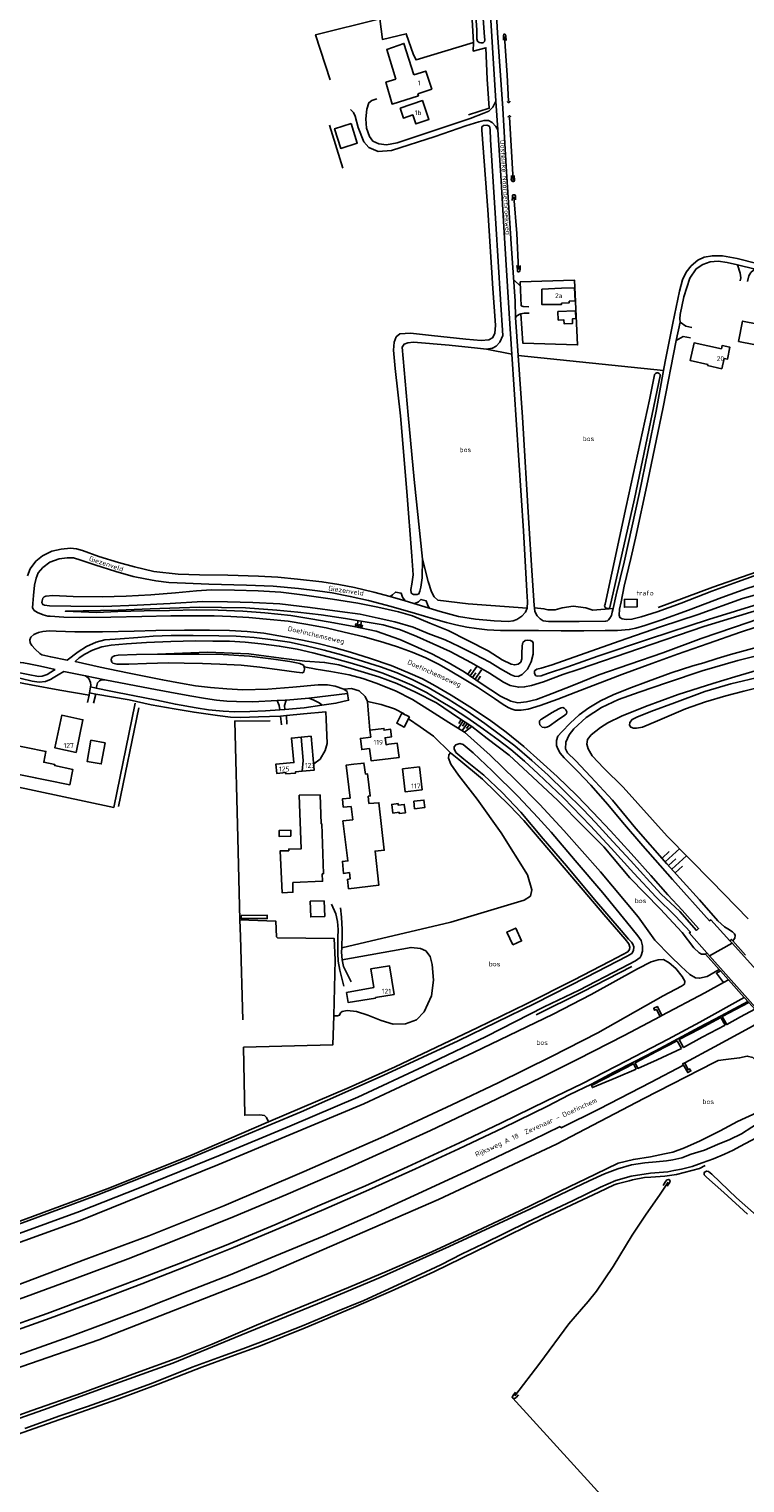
# Model space of a CAD drawing. Header units: metres. Extents: x 226218 to 240385, y 439369 to 449677.
# Tile 7 of 256: x 226912 to 227277, y 440074 to 440814. Entities that reach past the tile are written whole.
import ezdxf

# ---------------------------------------------------------------- set-up
doc = ezdxf.new("R2010")
doc.units = ezdxf.units.M
doc.header["$MEASUREMENT"] = 0
for name, color, linetype in [('CULTUURAANDUIDING', 253, 'Continuous'), ('DAKRAND', 4, 'Continuous'), ('DAKRAND-BYG', 4, 'Continuous'), ('FUNKTIEAAND', 253, 'Continuous'), ('HEG', 253, 'Continuous'), ('HEK', 253, 'Continuous'), ('HOOFDGEBOUW', 4, 'Continuous'), ('HOUTWAL', 253, 'Continuous'), ('HUISNUMMER', 253, 'Continuous'), ('INSTEEKSLOOT', 153, 'Continuous'), ('KANTVERH', 253, 'Continuous'), ('KUNSTWERK', 253, 'Continuous'), ('MIDSLTGREPPEL', 253, 'Continuous'), ('OVERIGEAFSCH', 253, 'Continuous'), ('OVLIJNOBJ', 253, 'Continuous'), ('RASTER', 253, 'Continuous'), ('STRAATNAAM', 253, 'Continuous'), ('TALUD', 253, 'Continuous'), ('TUSSENMUUR', 253, 'Continuous')]:
    doc.layers.add(name, color=color, linetype=linetype)
doc.styles.get("Standard").update_dxf_attribs({"font": 'iso.shx'})

# ---------------------------------------------------------------- blocks, each defined once
blk = doc.blocks.new('TA', base_point=(75009.5, 300012))
for p, q in [((75009.5, 300012.5), (75010, 300012.5)), ((75009.5, 300012.25), (75010.5, 300012.25)), ((75009.5, 300012), (75010, 300012)), ((75009.5, 300011.75), (75010.5, 300011.75)), ((75009.5, 300011.5), (75010, 300011.5))]:
    blk.add_line(p, q)

msp = doc.modelspace()

# ---------------------------------------------------------------- linework, layer by layer
at = {"layer": 'DAKRAND'}
for points in [[(227099.35, 440788.65), (227094.73, 440803.88), (227103.47, 440806.91), (227108.59, 440790.87)], [(227110.57, 440781.31), (227110.84, 440780.27), (227097.41, 440776.01), (227094.29, 440787.12), (227099.35, 440788.65)], [(227183.84, 440682.16), (227190.39, 440682.4), (227190.69, 440675.72), (227187.76, 440675.56), (227187.75, 440674.78), (227183.83, 440674.62)], [(227265.26, 440651.29), (227265.62, 440653.01), (227269.63, 440652.1), (227268.39, 440646.07), (227266.61, 440646.47)], [(227222.27, 440523.76), (227222.26, 440519.81), (227215.86, 440519.66), (227215.8, 440523.68), (227222.27, 440523.76)], [(227086.01, 440447.63), (227081.98, 440447.15), (227081.3, 440452.82), (227086.63, 440453.49)], [(227095.81, 440449.84), (227100.05, 440450.41), (227100.99, 440443.15), (227096.74, 440442.62)], [(227088.17, 440325.95), (227074.22, 440323.34), (227075.13, 440318.3), (227089.03, 440320.56), (227088.98, 440320.85)]]:
    msp.add_lwpolyline(points, dxfattribs=at)
at = {"layer": 'DAKRAND-BYG'}
for p, q in [((227077.88, 440439.69), (227081.54, 440440.12)), ((227085.67, 440419.62), (227085.2, 440423.42))]:
    msp.add_line(p, q, dxfattribs=at)
for points in [[(227076.56, 440766.06), (227079.68, 440756.08), (227071.27, 440753.45), (227068.15, 440763.44), (227076.56, 440766.06)], [(227181.97, 440670.32), (227190.91, 440670.62), (227191.04, 440666.73), (227189.38, 440666.68), (227189.46, 440664.25), (227185.06, 440664.1), (227184.99, 440666.07), (227182.11, 440665.97), (227181.97, 440670.32)], [(227290.43, 440651.87), (227274.05, 440655.11), (227276.09, 440665.44), (227292.47, 440662.21), (227290.43, 440651.87)], [(227106.28, 440463.8), (227103.63, 440458.61), (227099.8, 440460.56), (227102.45, 440465.75), (227106.28, 440463.8)], [(226898.03, 440436.34), (226900.86, 440450.29), (226921, 440446.22), (226919.94, 440440.74), (226925.63, 440439.51), (226925.44, 440438.97), (226934.83, 440436.96), (226933.24, 440429.22), (226898.03, 440436.34)], [(226951.17, 440450.57), (226949.21, 440439.85), (226942, 440441.17), (226943.97, 440451.89), (226951.17, 440450.57)], [(227077.88, 440439.69), (227074.07, 440439.24), (227076.07, 440422.43)], [(227083.81, 440434.71), (227083.12, 440440.31), (227081.54, 440440.12)], [(227083.81, 440434.71), (227084.9, 440434.86), (227086.31, 440423.59), (227085.2, 440423.42)], [(227046.82, 440379.5), (227046.88, 440374.48), (227041.42, 440374.21), (227040.45, 440395.58), (227044.78, 440395.65), (227044.74, 440396.43), (227051.04, 440396.59), (227050.11, 440423.89), (227060.76, 440424.09), (227061.29, 440409.4), (227061.61, 440409.4), (227062.48, 440383.91), (227061.87, 440383.89)], [(227076.58, 440418.15), (227072.56, 440417.85), (227072.13, 440422), (227076.07, 440422.43)], [(227085.67, 440419.62), (227090.75, 440420.06), (227093.45, 440395.86), (227088.8, 440395.44), (227090.73, 440378.13), (227075.3, 440376.24), (227074.69, 440381.04), (227076.06, 440381.25), (227075.73, 440384.48), (227072.63, 440384.05), (227072.15, 440390.17), (227074.89, 440390.45), (227072.37, 440410.83)], [(227076.58, 440418.15), (227077.38, 440411.43), (227072.37, 440410.83)], [(227100.97, 440415.28), (227097.84, 440414.77), (227097.3, 440419.25), (227100.51, 440419.62), (227100.61, 440418.79), (227103.63, 440419.21), (227104.22, 440415.01), (227101.07, 440414.56), (227100.97, 440415.28)], [(227108.45, 440420.84), (227113.64, 440421.42), (227114.06, 440417.6), (227108.87, 440417.02), (227108.45, 440420.84)], [(227045.89, 440403.08), (227039.95, 440402.86), (227039.83, 440405.93), (227045.78, 440406.14), (227045.89, 440403.08)], [(227061.87, 440383.89), (227062, 440380.08), (227046.82, 440379.5)], [(227062.81, 440370.14), (227063.11, 440362.16), (227056.02, 440361.9), (227055.72, 440369.87), (227062.81, 440370.14)], [(227158.9, 440347.67), (227155.93, 440354.15), (227160.42, 440356.2), (227163.39, 440349.72), (227158.9, 440347.67)]]:
    msp.add_lwpolyline(points, dxfattribs=at)
at = {"layer": 'HEG'}
for p, q in [((226928.19, 440477.35), (226943.04, 440474.85)), ((227103.68, 440465.38), (227103.57, 440465.18))]:
    msp.add_line(p, q, dxfattribs=at)
for points in [[(226966.49, 440470.86), (226955.61, 440417.71), (226902.23, 440429.09)], [(227105.74, 440462.75), (227111.83, 440458.79), (227118.61, 440454), (227127.25, 440445.55)]]:
    msp.add_lwpolyline(points, dxfattribs=at)
at = {"layer": 'HEK'}
msp.add_lwpolyline([(227019.9, 440360.34), (227038.16, 440359.77), (227038.49, 440351.84), (227039.08, 440351.27), (227067.96, 440350.86), (227068.39, 440340.04), (227067.78, 440311.46)], dxfattribs=at)
at = {"layer": 'HOOFDGEBOUW'}
for points in [[(227110.57, 440781.31), (227117.62, 440783.64), (227114.58, 440792.85), (227108.59, 440790.87)], [(227101.53, 440773.88), (227112.93, 440777.78), (227116.2, 440768.24), (227109.53, 440765.95), (227107.96, 440770.54), (227103.23, 440768.92), (227101.53, 440773.88)], [(227183.84, 440682.16), (227173.83, 440681.7), (227173.79, 440673.84), (227183.82, 440673.99), (227183.83, 440674.62)], [(227265.26, 440651.29), (227251.35, 440654.31), (227249.4, 440645.33), (227258.38, 440643.38), (227258.25, 440642.79), (227265.47, 440641.22), (227266.61, 440646.47)], [(226936.43, 440445.76), (226925.63, 440447.97), (226929.08, 440464.62), (226939.91, 440462.37), (226936.43, 440445.76)], [(227086.63, 440453.49), (227086.03, 440457.09), (227093.24, 440457.93), (227093.36, 440457.04), (227096.67, 440457.5), (227097.22, 440453.66), (227093.91, 440453.18), (227094.42, 440449.64), (227095.81, 440449.84)], [(227051.7, 440436.15), (227048.23, 440435.83), (227048.28, 440435.19), (227043.35, 440434.73), (227043.32, 440435.41), (227038.75, 440434.92), (227038.17, 440439.69), (227047.39, 440440.55), (227046.1, 440453.01), (227051.07, 440453.47)], [(227051.07, 440453.47), (227056.15, 440453.95), (227057.77, 440436.71), (227051.7, 440436.15)], [(227096.74, 440442.62), (227086.8, 440441.36), (227086.01, 440447.63)], [(227102.69, 440437.28), (227111.34, 440438.35), (227112.74, 440426.71), (227104.16, 440425.57), (227102.69, 440437.28)], [(227088.17, 440325.95), (227086.65, 440335.5), (227096.05, 440337.02), (227098.45, 440322.4), (227088.98, 440320.85)]]:
    msp.add_lwpolyline(points, dxfattribs=at)
at = {"layer": 'HOUTWAL'}
msp.add_line((227072.36, 440743.33), (227065.63, 440765.24), dxfattribs=at)
msp.add_lwpolyline([(227294.55, 440540.6), (227283.36, 440537.7), (227260.9, 440529.93), (227232.95, 440519.52)], dxfattribs=at)
at = {"layer": 'INSTEEKSLOOT'}
for points in [[(227144.56, 440810.37), (227144.67, 440808.73), (227144.48, 440807.85), (227143.83, 440807.17), (227142.69, 440807.15), (227141.76, 440807.32), (227140.99, 440808.07), (227140.6, 440809.19), (227140.59, 440813.64), (227138.4, 440845.45), (227136.51, 440881), (227134.26, 440916.2), (227131.77, 440947.25), (227132.2, 440948.97), (227132.89, 440949.3), (227133.51, 440949.38), (227134.07, 440949.2), (227134.69, 440948.72), (227135.16, 440947.48), (227135.5, 440941.24), (227138.49, 440897.2), (227141.79, 440847.91), (227144.56, 440810.37)], [(227154.24, 440808.63), (227154.16, 440810.72), (227154.4, 440811.69), (227154.67, 440811.73), (227155.15, 440811.48), (227155.43, 440810.84), (227155.66, 440808.39)], [(227157.4, 440777.55), (227157.42, 440777.35), (227157.37, 440777.15), (227157.27, 440776.98), (227157.11, 440776.86), (227156.91, 440776.79), (227156.71, 440776.8), (227156.52, 440776.87), (227156.37, 440777), (227156.26, 440777.17), (227156.22, 440777.37)], [(227157.83, 440769.5), (227157.77, 440769.69), (227157.64, 440769.86), (227157.47, 440769.97), (227157.27, 440770.01), (227157.06, 440769.99), (227156.88, 440769.9), (227156.73, 440769.76), (227156.65, 440769.57), (227156.63, 440769.36)], [(227112.12, 440529.94), (227111.63, 440527.79), (227111.09, 440526.5), (227110.21, 440526.09), (227108.34, 440526.23), (227107.08, 440526.87), (227106.98, 440528.66), (227107.52, 440531.37), (227108.17, 440536.22), (227107.44, 440545.67), (227104.91, 440578.63), (227101.67, 440617.15), (227099.07, 440641.3), (227098.2, 440650.67), (227098.49, 440654.72), (227099.53, 440657.4), (227101.32, 440658.91), (227106.75, 440659.25), (227117.52, 440658.13), (227135.08, 440656.33), (227142.91, 440655.52), (227146.74, 440655.97), (227148.57, 440657.01), (227149.73, 440659.13), (227150.09, 440663.39), (227148.83, 440682.12), (227146.26, 440722.09), (227143.14, 440762.71), (227143.25, 440764.44), (227144.03, 440765.08), (227145.74, 440765.31), (227147, 440764.82)], [(227147, 440764.82), (227147.42, 440763.13), (227147.53, 440757.74), (227150.25, 440715.15), (227152.73, 440676.51), (227153.82, 440658.16), (227152.36, 440654.76), (227150.53, 440652.74), (227148.57, 440651.72), (227145.54, 440651.2), (227140.93, 440651.67), (227126.55, 440653.15), (227108.32, 440654.71), (227105.48, 440654.38), (227103.58, 440653.71), (227102.64, 440652.1), (227105.62, 440617.46), (227108.77, 440584.84), (227112.93, 440544.22)], [(227159.66, 440739.72), (227159.81, 440737.31), (227159.7, 440736.79), (227159.23, 440736.6), (227158.72, 440736.61), (227158.19, 440737.45), (227158.26, 440738.57), (227158.23, 440739.68)], [(227160.4, 440727.27), (227160.33, 440729.03), (227160.14, 440729.64), (227159.78, 440729.86), (227159.15, 440729.85), (227158.8, 440729.6), (227158.77, 440728.9), (227158.67, 440726.98)], [(227162.72, 440693.74), (227162.78, 440691.94), (227162.59, 440690.86), (227162.13, 440690.56), (227161.57, 440690.63), (227161.35, 440691.13), (227161.28, 440691.97), (227161.05, 440693.86)], [(227205.76, 440520.47), (227205.98, 440521.27), (227216.79, 440571), (227228.59, 440625.27), (227231.11, 440638.03)], [(227234.12, 440637.6), (227220.96, 440574.91), (227208.36, 440519.51)], [(227231.11, 440638.03), (227231.24, 440638.34), (227231.43, 440638.61), (227231.68, 440638.83), (227231.98, 440639), (227232.3, 440639.09), (227232.63, 440639.12), (227232.96, 440639.08), (227233.28, 440638.96), (227233.56, 440638.78), (227233.79, 440638.54), (227233.97, 440638.25), (227234.08, 440637.94), (227234.12, 440637.6)], [(227112.93, 440544.22), (227112.8, 440534.61), (227112.12, 440529.94)], [(226919.05, 440523.02), (226919.4, 440524.22), (226920.12, 440524.99), (226921.01, 440525.4), (226924.54, 440525.59), (226934.88, 440525.12), (226949.66, 440524.92), (226961.86, 440525.26), (226974.53, 440525.96), (226987.11, 440526.98), (226997.78, 440527.96), (227005.42, 440528.48), (227017.11, 440528.32), (227029.27, 440527.99), (227040.8, 440527.33), (227051.67, 440525.98), (227067.1, 440523.8), (227079.93, 440521.81), (227090.25, 440519.75)], [(227298.29, 440530.43), (227291.28, 440528.45), (227275.99, 440524.05), (227253.41, 440516.02), (227234.15, 440509.78), (227213.23, 440502.41), (227179, 440490.36), (227173.37, 440488.65), (227171.14, 440488.15), (227170.02, 440487.26), (227170.02, 440485.85), (227170.77, 440484.77), (227171.56, 440484.53), (227173.36, 440484.8), (227176.67, 440485.86), (227187.05, 440489.4), (227202.22, 440494.72), (227228.64, 440503.63), (227258.66, 440513.5), (227299.9, 440526.11)], [(227169.27, 440495.74), (227168.27, 440491.79), (227166.42, 440488.21), (227163.77, 440485.4), (227161.65, 440484.45), (227159.83, 440484.61), (227158.13, 440485.29), (227152.67, 440488.31), (227147.23, 440491.74), (227139.37, 440495.84), (227131.62, 440499.71), (227124.41, 440503.01), (227115.81, 440506.36), (227108.18, 440509.47), (227098.86, 440512.22), (227090.36, 440514.08), (227081.15, 440516.08), (227070.73, 440517.53), (227055.62, 440519.57), (227040.29, 440521.35), (227026.56, 440522.18), (227013.56, 440522.51), (227000.83, 440522.53), (226984.43, 440521.56), (226967.51, 440520.78), (226950.3, 440520.13), (226933.8, 440520.18), (226922.78, 440520.39), (226920.28, 440520.68), (226919.42, 440521.03), (226918.96, 440522.02), (226919.05, 440523.02)], [(227090.25, 440519.75), (227100.68, 440517.29), (227107.92, 440515.34), (227116.67, 440511.53), (227126.05, 440507.81), (227136.02, 440502.71), (227146.45, 440497.39), (227153.6, 440492.87), (227158.05, 440490.64), (227159.98, 440490.28), (227161.69, 440490.69), (227163.01, 440491.72), (227163.61, 440493.37), (227163.62, 440496.11), (227163.74, 440499.95), (227164.08, 440501.65), (227165.3, 440502.79), (227166.48, 440502.97), (227168.02, 440502.73), (227169.05, 440502.24), (227169.28, 440501.39), (227169.27, 440495.74)], [(227208.36, 440519.51), (227208.13, 440519.28), (227207.85, 440519.11), (227207.54, 440519.01), (227207.21, 440518.97), (227206.88, 440519.02), (227206.57, 440519.13), (227206.3, 440519.31), (227206.07, 440519.55), (227205.9, 440519.83), (227205.79, 440520.14), (227205.76, 440520.47)], [(226977.9, 440495.77), (226967.18, 440495.53), (226957.78, 440495.22), (226956, 440494.89), (226954.99, 440494.36), (226954.51, 440493.76), (226954.33, 440492.91), (226954.55, 440491.77), (226955.11, 440491.19), (226957.17, 440490.7), (226963.21, 440490.76), (226972.35, 440491), (226983.48, 440491.3), (226991.43, 440491.26), (227000.78, 440491.08), (227009.69, 440490.66), (227020.45, 440490.18), (227030.06, 440489.2), (227040.09, 440487.87), (227048.76, 440486.57), (227051.84, 440486.29), (227052.55, 440486.77), (227052.85, 440488.18), (227052.72, 440489.31), (227052.28, 440490.18), (227050.36, 440491.05), (227045.39, 440492.02), (227036.98, 440493.22), (227024.72, 440494.75), (227011.34, 440495.56), (226999.02, 440495.73), (226977.9, 440495.77)], [(227308.13, 440484.78), (227300.8, 440482.72), (227286.96, 440479.42), (227276.76, 440476.91), (227267.56, 440474.61), (227257.12, 440471.54), (227247.03, 440467.87), (227232.66, 440461.74), (227225.08, 440458.66), (227221.96, 440458), (227220.4, 440458.01), (227219.08, 440458.58), (227218.51, 440459.59), (227218.66, 440461.03), (227219.76, 440462.5), (227222.16, 440463.65), (227229.38, 440466.51), (227241.41, 440471.06), (227256.83, 440476.7), (227270, 440480.68), (227285.83, 440484.43), (227296.91, 440487.26), (227306.8, 440489.39)], [(227178.46, 440405.07), (227171.75, 440412.62), (227161.67, 440423.33), (227148.36, 440436.38), (227138.83, 440445.59), (227133.58, 440449.77), (227131.93, 440450.25), (227129.88, 440449.62), (227129.07, 440448.54), (227129, 440447.56), (227129.85, 440445.68), (227133.92, 440442.26), (227144.15, 440434.12), (227153.58, 440425.23), (227162.99, 440415.3), (227174.43, 440401.75)], [(227174.99, 440316.12), (227192.73, 440324.61), (227214.41, 440335.75), (227221.48, 440339.49), (227223.78, 440341.28), (227224.33, 440342.19), (227225.09, 440344.48), (227225.06, 440347.12), (227224.3, 440349.94), (227222.62, 440352.3), (227216.86, 440359.4), (227204.76, 440374.11), (227190.73, 440390.66), (227178.46, 440405.07)], [(227174.43, 440401.75), (227186.27, 440387.96), (227200.55, 440370.74), (227214.16, 440354.94), (227217.84, 440350.65), (227219.46, 440349.04), (227220.1, 440347.97), (227220.55, 440346.63), (227220.5, 440344.85), (227219.58, 440343.26), (227217.18, 440341.93), (227196.49, 440331.25), (227170.11, 440317.84)], [(227020.58, 440362.69), (227033.85, 440362.74), (227033.86, 440361.1), (227020.58, 440361.04), (227020.58, 440362.69)], [(227170.11, 440317.84), (227131.18, 440298.78), (227092.96, 440281.09), (227051.13, 440262.62), (227020.16, 440249.62), (226988.44, 440236.43), (226946.64, 440219.95), (226911.05, 440206.74), (226868.07, 440191.49), (226829.48, 440178.39), (226797.19, 440168.28), (226766.29, 440159.04), (226737.18, 440150.75), (226708.17, 440142.41), (226667.85, 440131.9)], [(226672.79, 440128.36), (226705.68, 440137.01), (226742.75, 440147.15), (226774.84, 440156.7), (226804.98, 440166.02), (226835.46, 440175.68), (226875.79, 440189.4), (226905.6, 440199.99), (226938.13, 440211.86), (226968.76, 440223.86), (227009.76, 440240.48), (227045.39, 440255.31), (227079.93, 440270.15), (227113.41, 440285.76), (227145.3, 440301.03), (227174.99, 440316.12)], [(227237.34, 440237.6), (227240.46, 440238.2), (227245.09, 440239.25), (227249.89, 440240.96), (227256.62, 440243.13), (227263.2, 440245.92), (227269.55, 440248.5), (227275.42, 440251.47), (227280.77, 440254.81), (227284.95, 440257.55), (227288.34, 440260.19), (227292.05, 440263.01), (227294.36, 440264.92), (227295.69, 440265.87), (227296.58, 440266.4), (227297.73, 440266.65), (227298.19, 440266.54), (227298.6, 440266.29)], [(227299.97, 440265.02), (227300.35, 440264.67), (227300.94, 440263.62), (227300.89, 440262.49), (227299.25, 440260.83), (227295.09, 440257.77), (227290.6, 440254.18), (227285.82, 440250.9), (227280.39, 440248.02), (227274.71, 440244.86), (227271.18, 440243.01), (227266.91, 440241.06), (227261.15, 440238.71), (227255.45, 440236.59), (227250.34, 440234.8), (227244.89, 440233.33), (227241.07, 440232.71), (227237.97, 440232.09)], [(227237.34, 440237.6), (227232.1, 440237.12), (227226.24, 440236.63), (227219.42, 440235.53), (227212.49, 440233.64), (227205.76, 440231.01), (227197.92, 440227.52), (227167.97, 440213.24), (227126.56, 440194), (227091.34, 440178.15), (227059.39, 440164.77), (227020.41, 440148.82), (226985.63, 440134.63), (226952.12, 440122.48), (226919.78, 440110.75), (226888.24, 440099.7), (226856.2, 440089.32), (226830.59, 440080.77), (226798.5, 440071.14), (226764.55, 440061.62), (226731.42, 440052.49), (226688.63, 440041.04)], [(227211.39, 440227.6), (227219.22, 440229.8), (227229.17, 440231.43), (227237.97, 440232.09)], [(227278.57, 440210.42), (227266.51, 440221.58), (227257.75, 440229.35), (227256.53, 440230.45), (227256.43, 440231.3), (227256.73, 440231.85), (227257.7, 440232.39), (227258.65, 440232.23), (227260.45, 440230.93), (227272.96, 440218.81), (227293.21, 440200.98)], [(226910.32, 440101.28), (226928.2, 440107.72), (226942.25, 440112.56), (226956.99, 440117.67), (226974.92, 440124.15), (226995.57, 440132.54), (227010.47, 440137.91), (227021.35, 440141.81), (227035.25, 440147.05), (227051.77, 440153.65), (227067.99, 440160.3), (227083.05, 440166.54), (227102.27, 440175.25), (227122.35, 440184.61), (227133.08, 440190.33), (227143.85, 440195.43), (227166.66, 440206.58), (227189.3, 440217.2), (227203.7, 440224.19), (227211.39, 440227.6)], [(227237.54, 440224.65), (227238.83, 440226.37), (227239.08, 440227.14), (227238.85, 440227.93), (227238.46, 440228.15), (227237.48, 440227.92), (227236.65, 440226.78), (227235.59, 440224.99)], [(227161.8, 440118.37), (227160.7, 440117.12), (227160.08, 440116.72), (227159.42, 440116.59), (227158.91, 440116.66), (227158.6, 440117.03), (227158.87, 440117.66), (227159.35, 440118.48), (227160.41, 440119.74)]]:
    msp.add_lwpolyline(points, dxfattribs=at)
at = {"layer": 'KANTVERH'}
for p, q in [((227162.83, 440683.19), (227159.4, 440686.52)), ((226943.27, 440476.03), (226943.73, 440479.17)), ((226946.41, 440475.47), (226945.33, 440470.78)), ((227042.76, 440467.54), (227040.24, 440467.38)), ((227041, 440459.78), (227040.54, 440464.24)), ((227043.68, 440464.47), (227043.8, 440460.11)), ((227270.77, 440348.58), (227310.08, 440304.58)), ((227298.21, 440298.26), (227259.12, 440342.08)), ((227266.39, 440328.47), (227268.9, 440329.87))]:
    msp.add_line(p, q, dxfattribs=at)
for points in [[(227145.26, 440858.76), (227146.43, 440839.7), (227147.35, 440824.43), (227148.6, 440804.77), (227150.27, 440777.46), (227151.28, 440762.94), (227152.78, 440739.7), (227154.59, 440710.59), (227157.18, 440669.37), (227158.54, 440648.62), (227164.4, 440558.68)], [(227167.18, 440562.53), (227163.9, 440616.59), (227161.7, 440647.94), (227160.35, 440667.25), (227160.19, 440675.55), (227158.09, 440704.77), (227155.62, 440744.17), (227153.8, 440773.86), (227151.22, 440812.29), (227149.08, 440848.43)], [(227151.28, 440762.94), (227150.39, 440764.56), (227148.52, 440766.65), (227146.65, 440767.58), (227144.31, 440767.69), (227141.57, 440766.96), (227135.07, 440764.97), (227119.46, 440759.5), (227097.17, 440752.35), (227090.3, 440751.9), (227085.57, 440753.93), (227083.12, 440756.77), (227080.22, 440764.18), (227078.65, 440769.95), (227077.82, 440771.82), (227076.31, 440773.28)], [(227089.73, 440778.72), (227087.06, 440777.92), (227085.66, 440776.71), (227084.52, 440773.5), (227083.98, 440768.56), (227084.45, 440763.82), (227085.92, 440759.57), (227087.71, 440757.19), (227090.65, 440755.71), (227094.58, 440755.32), (227099.99, 440756.31), (227116.32, 440761.67), (227137.17, 440768.71), (227144.22, 440771.38), (227146.79, 440772.5), (227148.7, 440774.52), (227150.27, 440777.46)], [(227283.36, 440694.82), (227273.35, 440697.28), (227265.82, 440698.69), (227260.71, 440698.76), (227256.41, 440698.01), (227253.26, 440696.43), (227249.88, 440693.67), (227247.34, 440690.32), (227245.49, 440686.44), (227243.91, 440680.76), (227240.55, 440664.38), (227236.59, 440644.96), (227235.73, 440640.21), (227231.99, 440619.57), (227223.55, 440578.13), (227215.63, 440542.66)], [(227221.46, 440554.93), (227227.79, 440584.09), (227235.56, 440621.61), (227242.16, 440655.5), (227244.28, 440664.9), (227244.14, 440666.64), (227244.27, 440668.79), (227246.18, 440677.79), (227249.23, 440687.31), (227252.44, 440692.02), (227255.81, 440694.36), (227259.61, 440695.73), (227263.54, 440696), (227268.14, 440695.39), (227273.46, 440694.06), (227282.54, 440691.95), (227281.64, 440691.34), (227280.34, 440690.17), (227279.3, 440688.52), (227278.58, 440685.56)], [(227274.88, 440685.92), (227275.12, 440687.48), (227274.8, 440689.81), (227273.46, 440694.06)], [(227160.35, 440667.25), (227161.07, 440668.11), (227162.48, 440669.07), (227163.08, 440669.18), (227164.78, 440669.48), (227167.29, 440669.42)], [(227167.12, 440672.72), (227164.28, 440672.87), (227163.27, 440673.3)], [(227250.22, 440662.13), (227247.09, 440662.83), (227244.28, 440664.9)], [(227242.16, 440655.5), (227245.79, 440657.59), (227249.58, 440656.97)], [(227164.4, 440558.68), (227166.07, 440527.8), (227166.42, 440522.47), (227166.36, 440519.27), (227165.43, 440517.21), (227163.59, 440515.08), (227160.94, 440513.44), (227159.08, 440512.84), (227156.61, 440512.48), (227149.54, 440512.7), (227139.95, 440513.6), (227131.33, 440515), (227121.91, 440517.59), (227110.26, 440521.13), (227104.12, 440523.03), (227096.52, 440525.23), (227088.2, 440527.37), (227078.29, 440529.68), (227070.31, 440531.19)], [(227167.18, 440562.53), (227168.66, 440538.32), (227169.84, 440520.56), (227169.99, 440519.3), (227170.2, 440517.59), (227171.43, 440515.33), (227172.82, 440513.8), (227174.5, 440512.79), (227177.1, 440512.48), (227192.72, 440512.42), (227206.28, 440512.56), (227207.14, 440512.83), (227207.76, 440513.31), (227208.43, 440514.12), (227209.23, 440515.44), (227209.65, 440517.14), (227210.06, 440518.98), (227211.61, 440525.99), (227215.63, 440542.66)], [(227295.04, 440539.18), (227290.03, 440538.01), (227282, 440535.64), (227273.42, 440532.69), (227260.35, 440527.8), (227244.71, 440521.75), (227232.53, 440517.33), (227224.38, 440514.74), (227219.64, 440513.55), (227216.77, 440513.4), (227214.68, 440513.71), (227213.58, 440514.45), (227213.23, 440515.69), (227213.4, 440518.66), (227214.14, 440522.36), (227215.78, 440530.42), (227219.17, 440544.5), (227221.46, 440554.93)], [(226911.59, 440535.76), (226913.01, 440539.2), (226915.94, 440543.07), (226919.32, 440545.95), (226924.11, 440548.32), (226928.85, 440549.34), (226933.5, 440549.75), (226936.59, 440549.46)], [(227172.12, 440507.86), (227162.67, 440507.83), (227152.73, 440507.82), (227145.92, 440508.21), (227140.48, 440508.8), (227135.57, 440509.59), (227130.01, 440510.71), (227125.22, 440511.89), (227118.55, 440513.76), (227109.33, 440516.5), (227097.02, 440520.02), (227085.34, 440523.15), (227076.13, 440525.22), (227066.95, 440526.95), (227059.46, 440528.1), (227049.73, 440529.28), (227036.9, 440530.39), (227023.2, 440530.97), (227004.03, 440531.49), (226992.2, 440531.93), (226983.61, 440532.3), (226977.05, 440533.07), (226971.65, 440534.14), (226965.5, 440535.4), (226956.7, 440537.92), (226945.89, 440541.34), (226938.9, 440543.68), (226935.04, 440544.79), (226931.8, 440544.92), (226927.71, 440544.41), (226923.05, 440542.6), (226919.41, 440540)], [(226936.59, 440549.46), (226939.61, 440548.53), (226947.92, 440545.48), (226957.95, 440542.41), (226966.09, 440540.22), (226976.03, 440537.82), (226988.44, 440536.6), (226999.28, 440536.25), (227013.76, 440535.97), (227029.33, 440535.49), (227039.24, 440534.92), (227049.31, 440533.98), (227061.72, 440532.64), (227070.31, 440531.19)], [(226919.41, 440540), (226917.13, 440537.23), (226916, 440534.47), (226915.17, 440530.99), (226914.73, 440525.63), (226914.28, 440521.59), (226914.23, 440519.44), (226915.1, 440518.07), (226916.69, 440517.01), (226919.68, 440515.78), (226921.96, 440515.2), (226923.15, 440515.05), (226930.11, 440514.67), (226938.29, 440514.48), (226954.16, 440514.6), (226969.87, 440514.93), (226984.76, 440515.22), (226997.3, 440515.34), (227006.81, 440515.31)], [(227172.12, 440507.86), (227183.54, 440507.71), (227195.07, 440507.71), (227206.01, 440507.82), (227212.36, 440507.83), (227218.3, 440508.32), (227221.68, 440509.1), (227226.27, 440510.44), (227234.44, 440513.05), (227248.45, 440518.11), (227265.43, 440524.63), (227278.24, 440529.27), (227289.98, 440533.05), (227296.92, 440534.97)], [(227096.52, 440525.23), (227097.71, 440526.01), (227099.24, 440527.43), (227102.11, 440526.79), (227102.75, 440524.88), (227104.12, 440523.03)], [(227108.99, 440521.52), (227110.86, 440522.51), (227112.16, 440523.69), (227114.84, 440522.87), (227115.69, 440520.52), (227116.45, 440519.25)], [(227006.81, 440515.31), (227015.23, 440514.88), (227024.47, 440514.37), (227033.49, 440513.62), (227044.4, 440512.51), (227053.41, 440511.07), (227063.78, 440509.16), (227073.01, 440507.04), (227083.29, 440504.59), (227093.26, 440501.8), (227100.2, 440499.53), (227107.72, 440496.85), (227114.68, 440493.83), (227121.45, 440490.44), (227127.1, 440487.29), (227134.21, 440483.08), (227140.97, 440478.99), (227149.61, 440473.17), (227154.05, 440470.19), (227156.56, 440468.56), (227158.06, 440467.84), (227160.23, 440467.28), (227163.21, 440467.18), (227166.74, 440467.77), (227172.96, 440469.6), (227181.87, 440472.88), (227191.07, 440476.41)], [(227302.38, 440515.98), (227290.66, 440512.09), (227275, 440506.97), (227258.58, 440501.26), (227242.92, 440495.78), (227229.77, 440490.99), (227214.52, 440485.43), (227191.07, 440476.41)], [(226931.89, 440492.72), (226923.49, 440494.34), (226918.99, 440495.47), (226917.97, 440496.09), (226915.48, 440498.32), (226913.78, 440500.26), (226912.99, 440501.6), (226912.91, 440503.13), (226913.39, 440504.45), (226914.86, 440505.86), (226917.22, 440506.86), (226919.54, 440507.35), (226922.84, 440507.69), (226926.17, 440507.44), (226935.73, 440507.21), (226949.85, 440507.21), (226966.01, 440507.53), (226977.1, 440507.81), (226991.59, 440508.07)], [(226991.59, 440508.07), (227004.34, 440508.02), (227014.57, 440507.81), (227023.61, 440507.29), (227032.04, 440506.4), (227042.61, 440504.68), (227051.78, 440502.87), (227059.72, 440501.16), (227067.67, 440499.21), (227076.29, 440496.73), (227086.38, 440493.65), (227097.01, 440489.95), (227105.54, 440486.45), (227112.86, 440483.13), (227119.41, 440479.63), (227127.63, 440474.88), (227137.13, 440468.88), (227147.05, 440462.28), (227155.5, 440456.1), (227164.65, 440448.67), (227172.95, 440441.27), (227181.6, 440433.47), (227191.67, 440423.78)], [(227194.78, 440416.69), (227185.5, 440425.83), (227176.96, 440434.05), (227168.71, 440441.59), (227160.03, 440449.06), (227152.67, 440454.59), (227144.66, 440460.53), (227135.68, 440466.69), (227125.94, 440472.86), (227115.78, 440478.77), (227107.98, 440482.76), (227100.07, 440486.23), (227091.47, 440489.26), (227080.14, 440492.95), (227071.63, 440495.47), (227062.82, 440497.8), (227053.69, 440500.07), (227045.15, 440501.89), (227036.76, 440503.11), (227027.08, 440504.2), (227017.94, 440504.9), (227009.11, 440505.14), (226996, 440505.27), (226984.89, 440505.26), (226975.65, 440504.9), (226967.86, 440504.34), (226958.93, 440503.63), (226951.1, 440503.01), (226946.66, 440501.83), (226941.71, 440499.67), (226937.47, 440496.97), (226931.89, 440492.72)], [(226940.87, 440495.84), (226944.76, 440497.79), (226949.58, 440499.54), (226954.3, 440500.34), (226962.13, 440501.01), (226972.34, 440501.79), (226984.61, 440502.27), (226997.2, 440502.5), (227006.09, 440502.38), (227014.62, 440502.33), (227022.64, 440501.84), (227030.69, 440500.99), (227039.9, 440499.9), (227049.12, 440498.32), (227057.13, 440496.46), (227065.54, 440494.29), (227076.03, 440491.28), (227082.81, 440489.27), (227092.22, 440486.2)], [(227283.03, 440499.22), (227269.94, 440495.53), (227263.14, 440493.63), (227256.36, 440491.43), (227250.65, 440489.75), (227239.73, 440486.18), (227228.13, 440482.05), (227218.12, 440478.36), (227210.11, 440475.1), (227203.72, 440471.93), (227197.62, 440468.42), (227192.75, 440464.8), (227188.22, 440460.58), (227184.02, 440456.27), (227181.97, 440453.96), (227181.27, 440451.82), (227181.28, 440449.28), (227181.89, 440447.48), (227183.01, 440445.31), (227185.18, 440442.98), (227192.11, 440436.03), (227198.73, 440429.09), (227207.42, 440419.13), (227214.89, 440410.2), (227225.29, 440398.12), (227240.32, 440380.96), (227259.27, 440359.98), (227259.9, 440360.4), (227269.54, 440349.71)], [(226925.75, 440488.02), (226923.56, 440486.57), (226921.61, 440485.47), (226919.13, 440484.49), (226917.32, 440484.37), (226912.04, 440485.41), (226905.15, 440486.81), (226904.59, 440487.13), (226904.51, 440487.76), (226905.26, 440489.19), (226906.5, 440490.87), (226907.22, 440491.4), (226908.02, 440491.54), (226909.68, 440491.36), (226912.33, 440490.85), (226918.32, 440489.59), (226925.75, 440488.02)], [(227043.46, 440472.33), (227055.05, 440473.37), (227074.76, 440475.8), (227074.52, 440476.74), (227072.84, 440478), (227068.45, 440479.51), (227064.5, 440480.23), (227059.7, 440480.21), (227046.92, 440478.96), (227034.17, 440477.93), (227021.33, 440477.58), (227013.28, 440478.09), (227004.96, 440478.78), (226997.27, 440479.67), (226989.63, 440480.94), (226980.47, 440482.78), (226962.58, 440486.31), (226948.75, 440489.18), (226936.01, 440491.99), (226938.05, 440493.87), (226940.87, 440495.84)], [(226872.34, 440433.1), (226869.96, 440434.83), (226868.91, 440435.98), (226868.42, 440436.87), (226868.71, 440438.21), (226875.31, 440447.38), (226884.84, 440460.35), (226894.98, 440474.53), (226900.95, 440482.58), (226902.42, 440484.55), (226908.39, 440483.43), (226914.06, 440482.01), (226917.62, 440481.49), (226920.81, 440481.85), (226923.64, 440483.11), (226923.92, 440483.24), (226927.33, 440485.18), (226930.17, 440487.02)], [(226930.17, 440487.02), (226941.25, 440484.71), (226950.98, 440482.73), (226974.24, 440478.28), (226984.24, 440476.38), (226994.29, 440474.63), (227002.41, 440473.23), (227007.99, 440472.32), (227013.17, 440471.89), (227018.23, 440471.64), (227026.41, 440471.49), (227038.95, 440472.09)], [(226943.73, 440479.17), (226943.86, 440479.96), (226943.67, 440481.36), (226942.85, 440483.33), (226941.25, 440484.71)], [(227092.22, 440486.2), (227100.4, 440483.02), (227107.5, 440479.98), (227114.99, 440476.2), (227121.67, 440472.24), (227128.71, 440468), (227135.49, 440463.47), (227144, 440457.59), (227151.56, 440452.11), (227157.96, 440447.17), (227164.95, 440441.26), (227171.93, 440434.8), (227184.73, 440422.59), (227198.5, 440408.29)], [(227040.24, 440467.38), (227032.99, 440466.9), (227024.96, 440466.58), (227017.36, 440466.38), (227011.33, 440466.77), (227003.81, 440467.48), (226997.56, 440468.47), (226987.02, 440470.29), (226977.47, 440472.26), (226965.33, 440474.72), (226954.15, 440476.92), (226946.61, 440478.48), (226943.73, 440479.17)], [(226950.98, 440482.73), (226949.36, 440482.63), (226948.29, 440482.18), (226947.31, 440481.13), (226946.61, 440478.48)], [(227086.03, 440457.09), (227085.45, 440465.16), (227084.83, 440471.71), (227083.7, 440474.13), (227080.61, 440477.01), (227076.74, 440478.25), (227072.84, 440478)], [(226942.3, 440471.13), (226943.04, 440474.85), (226943.27, 440476.03)], [(226943.27, 440476.03), (226946.41, 440475.47), (226963.42, 440472.56), (226974.74, 440469.9), (226986.43, 440467.87), (226996.56, 440466.16), (227008.46, 440464.59), (227015.17, 440463.73), (227020.24, 440463.58), (227029.29, 440463.77), (227040.54, 440464.24), (227043.68, 440464.47), (227052.28, 440465.36), (227063.61, 440466.41), (227063.89, 440462.74), (227064.41, 440450.18), (227063.28, 440446.63), (227060.71, 440442.3), (227057.48, 440439.82)], [(227038.95, 440472.09), (227042.9, 440472.28), (227043.46, 440472.33)], [(227040.24, 440467.38), (227039.94, 440469.63), (227038.95, 440472.09)], [(227043.46, 440472.33), (227042.57, 440469.62), (227042.76, 440467.54)], [(227061.61, 440469.74), (227052.59, 440468.47), (227042.77, 440467.54), (227042.76, 440467.54)], [(227074.76, 440475.8), (227075.24, 440472.26), (227068.83, 440470.74), (227061.61, 440469.74), (227061.34, 440470.3), (227059.88, 440471.19), (227057.27, 440472.45), (227055.05, 440473.37)], [(227173.57, 440462.73), (227173.05, 440462.34), (227172.64, 440461.81), (227172.49, 440460.77), (227172.69, 440459.83), (227173.21, 440459.19), (227173.96, 440458.66), (227174.93, 440458.43), (227175.7, 440458.46), (227176.37, 440458.63), (227177.42, 440459.17), (227181.72, 440462.08), (227185.53, 440464.7), (227186.3, 440465.43), (227186.44, 440466.43), (227186.02, 440467.45), (227185.15, 440468.33), (227184.37, 440468.52), (227183.54, 440468.47), (227182.42, 440467.92), (227179.07, 440465.97), (227173.57, 440462.73)], [(227194.78, 440416.69), (227201.07, 440409.93), (227209.97, 440400.4), (227218.95, 440390.66), (227228.77, 440379.75), (227234.63, 440373.44), (227244.06, 440364.59), (227252.61, 440355.01), (227253.67, 440356.02), (227245.33, 440365.34), (227238.04, 440373.22), (227229.37, 440383.03), (227219.28, 440394.18), (227208.66, 440405.83), (227199.76, 440415.25), (227191.67, 440423.78)], [(227257.83, 440343.56), (227248.87, 440353.74), (227249.47, 440354.14), (227241.77, 440362.44), (227232.1, 440371.97), (227220.64, 440384.24), (227209.05, 440396.89), (227198.5, 440408.29)], [(227072.9, 440326.61), (227072.11, 440329.37), (227070.85, 440334.74), (227070.04, 440339.31), (227069.84, 440343.24), (227069.8, 440346.92), (227069.76, 440351.22), (227069.88, 440355.44), (227069.58, 440359.65), (227068.76, 440363.56), (227066.5, 440368.35)], [(227071.11, 440366.59), (227071.67, 440361.74), (227072.01, 440355.5), (227071.96, 440351.65), (227071.87, 440347.88), (227071.78, 440346.17), (227071.67, 440343.94), (227072.04, 440340.04), (227072.64, 440336.64), (227076.6, 440328.92)], [(227174.08, 440280.41), (227192.12, 440289.52), (227215.67, 440301.51), (227234, 440311.14), (227234.91, 440311.62), (227256.88, 440323.16), (227266.39, 440328.47)], [(227266.39, 440328.47), (227262.76, 440333.25), (227264.79, 440334.46)], [(227176.17, 440268.26), (227194.46, 440277.05), (227216.98, 440288.65), (227238.11, 440299.65), (227254.34, 440308.21), (227276.92, 440320.9)], [(227176.62, 440265.47), (227187.72, 440271.2), (227199.04, 440276.75), (227210.51, 440282.77), (227220.88, 440288.03), (227231.64, 440293.65), (227243.07, 440299.86), (227254.15, 440305.68), (227265.2, 440311.56), (227278.73, 440318.88)], [(227234.91, 440311.62), (227232.69, 440316.2), (227230.78, 440315.34), (227231.25, 440314.36), (227232.16, 440314.79), (227234, 440311.14)], [(227279.17, 440318.39), (227265.73, 440311.23), (227267.96, 440307.06), (227275.05, 440310.99), (227282.31, 440314.87)], [(227183.06, 440255.16), (227183.62, 440254.4), (227203.13, 440264.15), (227229.15, 440277.47), (227245.93, 440286.32), (227245.52, 440287.02), (227246.55, 440287.58), (227261.8, 440295.79), (227279.59, 440305.35), (227285.09, 440308.38)], [(227267.18, 440306.75), (227255.53, 440300.57), (227245.99, 440295.41), (227243.79, 440299.39), (227254.33, 440304.97), (227264.92, 440310.6), (227267.18, 440306.75)], [(227244.9, 440294.91), (227232.55, 440289.04), (227222.66, 440284.69), (227221.36, 440287.52), (227232.26, 440293.27), (227242.67, 440298.77), (227244.9, 440294.91)], [(227221.79, 440284.42), (227211.54, 440279.95), (227199.52, 440274.98), (227199.1, 440276.03), (227211.24, 440282.28), (227220.46, 440287.1), (227221.79, 440284.42)], [(227245.93, 440286.32), (227248.1, 440282.62), (227249.7, 440283.44), (227249.04, 440284.47), (227248.26, 440284.08), (227246.55, 440287.58)], [(227174.08, 440280.41), (227150.7, 440268.98), (227117.05, 440253.14), (227094.62, 440242.84), (227073.21, 440233.26), (227043.21, 440220.38), (227016.93, 440209.22), (226986.25, 440196.88), (226962.91, 440187.74), (226935.67, 440177.53), (226911.18, 440168.52), (226888.54, 440160.53), (226866.12, 440152.83), (226836.22, 440142.85), (226807.58, 440133.77), (226778.54, 440125.08), (226751.66, 440117.23), (226718.62, 440108.01), (226698.66, 440102.82), (226680.8, 440098.05)], [(226680.65, 440085.83), (226717.11, 440095.4), (226774.41, 440111.72), (226812.3, 440123.2), (226852.45, 440136.04), (226874.46, 440143.29), (226897.74, 440151.34), (226921.61, 440159.81), (226945.69, 440168.87), (226969.11, 440177.66), (226988.57, 440185.14), (227012.94, 440194.74), (227037.73, 440205.1), (227060.7, 440215.07), (227083.87, 440224.97), (227105.35, 440234.56), (227131.75, 440246.77), (227152.8, 440256.8), (227176.17, 440268.26)], [(226682.21, 440083.52), (226708.35, 440090.4), (226743.28, 440099.85), (226763.65, 440105.6), (226781.59, 440110.76), (226804.55, 440117.78), (226828.56, 440125.19), (226852.2, 440132.96), (226876.21, 440141.08), (226899.43, 440148.95), (226923.18, 440157.48), (226946.68, 440166.07), (226969.89, 440174.97), (226992.91, 440183.99), (227016.6, 440193.46), (227039.73, 440203.11), (227062.66, 440212.78), (227085.67, 440222.88), (227109.37, 440233.55), (227131.46, 440243.78), (227154.13, 440254.51), (227176.62, 440265.47)], [(226681.66, 440070.76), (226704.46, 440076.58), (226731.3, 440083.81), (226761.36, 440092.11), (226783.68, 440098.69), (226804.38, 440104.91), (226833.09, 440113.8), (226855.76, 440121.23), (226884.89, 440131.01), (226912.36, 440140.59), (226932.94, 440148.03), (226952.12, 440155.1), (226969.64, 440161.75), (226993.44, 440171.16), (227014.96, 440179.61), (227037.71, 440189.01), (227062.75, 440199.46), (227088.04, 440210.47), (227112.8, 440221.9), (227139.54, 440234.19), (227169.14, 440248.31), (227183.06, 440255.16)]]:
    msp.add_lwpolyline(points, dxfattribs=at)
at = {"layer": 'KUNSTWERK'}
for points in [[(227269.54, 440349.71), (227270.77, 440348.58), (227259.12, 440342.08), (227257.83, 440343.56), (227257.18, 440342.97), (227264.18, 440335.14), (227264.79, 440334.46)], [(227277.58, 440342.36), (227271.07, 440349.65), (227270.36, 440350.44), (227269.54, 440349.71)], [(227264.79, 440334.46), (227268.9, 440329.87), (227276.92, 440320.9), (227279.17, 440318.39), (227282.31, 440314.87), (227287.12, 440309.5), (227291.82, 440304.24)]]:
    msp.add_lwpolyline(points, dxfattribs=at)
at = {"layer": 'MIDSLTGREPPEL'}
for p, q in [((227157.26, 440769.39), (227159.07, 440737.24)), ((226958.06, 440418.21), (226968.43, 440468.42))]:
    msp.add_line(p, q, dxfattribs=at)
for points in [[(227154.68, 440810.47), (227156.06, 440790.72), (227156.8, 440777.53)], [(227159.4, 440728.75), (227161.06, 440710.04), (227161.94, 440691.82)], [(227159.98, 440117.99), (227172.8, 440134.55), (227187.44, 440154.56), (227193.91, 440162.13), (227197.34, 440165.9), (227201.61, 440171.2), (227210.05, 440183.8), (227219.73, 440199.81), (227226.96, 440210.48), (227233.75, 440220.15), (227238.14, 440226.85)]]:
    msp.add_lwpolyline(points, dxfattribs=at)
at = {"layer": 'OVERIGEAFSCH'}
msp.add_lwpolyline([(226794.58, 440168.91), (226811.74, 440174.12), (226842.08, 440183.99), (226875.02, 440195.22), (226909.66, 440207.53), (226953.65, 440223.84), (226995.57, 440240.66), (227034.46, 440257.48)], dxfattribs=at)
at = {"layer": 'OVLIJNOBJ'}
for p, q in [((227145.54, 440651.2), (227158.54, 440648.62)), ((227161.7, 440647.94), (227235.73, 440640.21)), ((227138.04, 440458.87), (227134.33, 440456))]:
    msp.add_line(p, q, dxfattribs=at)
for points in [[(227166.36, 440519.27), (227136.13, 440521.43), (227120.67, 440523.32), (227118.81, 440524.93), (227117.47, 440527.59), (227115.91, 440532.78), (227112.93, 440544.22)], [(227301.44, 440523.05), (227284.2, 440518.37), (227256.35, 440509.88), (227223.58, 440498.67), (227192.72, 440488.21)], [(227189.85, 440479.98), (227179.09, 440475.7), (227170.98, 440472.67), (227165.93, 440471.5), (227161.54, 440470.93), (227157.91, 440471.83), (227152.7, 440474.38), (227142.76, 440480.9), (227134.21, 440486.78), (227125.95, 440491.56), (227117.63, 440495.92), (227108.77, 440499.95), (227101.43, 440503.29), (227089.31, 440507.43), (227078.03, 440509.84), (227067.82, 440511.78), (227056.98, 440513.62), (227045.77, 440515.54), (227032.59, 440516.8), (227021.35, 440517.63), (227008.8, 440518.12), (226997.69, 440518.37), (226984.02, 440518.1), (226971.06, 440517.77), (226957.68, 440517.52), (226946.85, 440517.07), (226931, 440517.66), (226957.78, 440518.12), (226974.12, 440518.89), (226989.03, 440519.44), (226999.48, 440519.67), (227010.48, 440519.51)], [(227010.48, 440519.51), (227022.77, 440519.37), (227038.74, 440518.16), (227049.43, 440517.15), (227061.26, 440515.82), (227073.78, 440513.89), (227083.71, 440512.3), (227092.89, 440510.7), (227101.81, 440508.14), (227109.98, 440504.82), (227118.32, 440501.03), (227126.99, 440497.2), (227137.93, 440491.37), (227147.16, 440486.01), (227154.14, 440481.48), (227157.67, 440479.89), (227161.95, 440478.88), (227164.92, 440479.09), (227168.41, 440479.74)], [(227210.06, 440518.98), (227199.73, 440518.17), (227196.13, 440519.4), (227189.76, 440520.18), (227184.05, 440519.44), (227180.54, 440518.32), (227176.84, 440518.31), (227174.85, 440518.9), (227169.99, 440519.3)], [(227189.85, 440479.98), (227202.81, 440485.29), (227218.54, 440490.69), (227235.43, 440496.42), (227254.88, 440503.69), (227279.33, 440512.1), (227301.85, 440519.97)], [(227195, 440407.98), (227181.98, 440421.24), (227168.95, 440433.26), (227157.04, 440444.34), (227145.95, 440452.76), (227138.04, 440458.87), (227131.29, 440463.4), (227120.01, 440470.93), (227109.41, 440476.41), (227099.86, 440480.75), (227090.68, 440484.18), (227080, 440487.52), (227070.38, 440490.26), (227063.04, 440491.53), (227052.92, 440492.17), (227040.92, 440493.74), (227024.52, 440495.98), (227003.3, 440496.78), (226977.9, 440495.77)], [(227271.07, 440349.65), (227271.49, 440350.17), (227272.09, 440351.15), (227272.22, 440352.37), (227271.86, 440353.27), (227270.92, 440354.23), (227268.49, 440355.8), (227266.8, 440356.79), (227263.37, 440359.84), (227254.11, 440370.54), (227237.53, 440388.87), (227221.62, 440406.98), (227209.73, 440421.43), (227198.67, 440433.36), (227190.86, 440441.52), (227186.75, 440445.55), (227185.8, 440447.57), (227186.04, 440450.91), (227187.68, 440454.62), (227190.11, 440457.73), (227196.37, 440463.46), (227204.12, 440468.53), (227212.83, 440472.6), (227223.35, 440476.33), (227237.77, 440481.32), (227255.39, 440487.3), (227273.64, 440492.58), (227291.33, 440496.9)], [(227052.72, 440489.31), (227058.68, 440488.13), (227066.18, 440486.91), (227075.52, 440485.24), (227082.58, 440483.41), (227089.31, 440481.02), (227099.23, 440477.04), (227107.81, 440472.69), (227117.04, 440466.96), (227126.41, 440460.97), (227134.33, 440456), (227147.5, 440444.3), (227160.35, 440431.67), (227172.65, 440419.11), (227185, 440405.92)], [(227168.41, 440479.74), (227174.54, 440481.6), (227184.42, 440485.45), (227192.72, 440488.21)], [(227283.66, 440487.66), (227272.11, 440484.26), (227260.85, 440480.77), (227243.18, 440475.17), (227226.61, 440469.08), (227214.28, 440464.2), (227207.42, 440460.87), (227203.64, 440458.41), (227198.95, 440454.71), (227197.05, 440452.24), (227196.66, 440449.98), (227197.37, 440447.53), (227199.46, 440443.95), (227205.29, 440437.65), (227215.28, 440427.95), (227237.57, 440403.01), (227260.27, 440380.14), (227278.93, 440360.99)], [(227071.78, 440346.17), (227127.44, 440359.23), (227164.73, 440370.52), (227167.92, 440372.53), (227168.69, 440375.63), (227166.39, 440383.43), (227152.97, 440404.82), (227140.86, 440421.96), (227131.32, 440434.19), (227127.36, 440439.74), (227126.2, 440442.84), (227126.38, 440444.42), (227127.25, 440445.55), (227131.53, 440442.19), (227143.44, 440432.13), (227157.21, 440418.61), (227164.64, 440411.06), (227173.49, 440400.72)], [(227185, 440405.92), (227203.57, 440384.81), (227222.82, 440361.91), (227231.35, 440350.13), (227239.32, 440341.87), (227244.84, 440336.61), (227249.21, 440332.53), (227251.98, 440330.82), (227254.15, 440330.63), (227257.94, 440331.57), (227264.18, 440335.14)], [(227257.18, 440342.97), (227256.61, 440342.88), (227255.11, 440342.94), (227253.85, 440343.57), (227251.17, 440346.12), (227245.23, 440353.93), (227234.04, 440366.04), (227218.64, 440381.9), (227205.38, 440397.62), (227195, 440407.98)], [(227165.86, 440317.69), (227189.86, 440329.64), (227208.59, 440339.4), (227215.09, 440342.7), (227217.61, 440344.2), (227218.45, 440345.34), (227218.55, 440346.47), (227218.02, 440348.27), (227216.15, 440350.57), (227205.34, 440363.07), (227189.12, 440382.3), (227173.49, 440400.72)], [(227071.19, 440313.1), (227072.05, 440313.68), (227074.56, 440314.25), (227079.32, 440313.64), (227085.01, 440311.78), (227091.95, 440309.16), (227097.92, 440307.23), (227104.21, 440307.46), (227109.87, 440309.41), (227113.86, 440313.58), (227117.55, 440321.73), (227118.48, 440329.73), (227117.85, 440337.69), (227116.83, 440341.82), (227114.66, 440344.55), (227111.99, 440345.89), (227107.09, 440346.4), (227072.04, 440340.04)], [(227178.67, 440290.8), (227202.27, 440302.92), (227235.55, 440321.68), (227244.95, 440326.55), (227246.52, 440327.69), (227246.59, 440329.26), (227245.35, 440331.51), (227242.06, 440335.62), (227238.6, 440338.51), (227235.75, 440340.19), (227233.11, 440340.06), (227229.4, 440339.03), (227222.46, 440335.46), (227198.82, 440322.31), (227179.61, 440312.3)], [(227165.86, 440317.69), (227140.81, 440305.48), (227098.99, 440285.5), (227075.53, 440274.95), (227034.46, 440257.48), (227033.45, 440259.71), (227032.34, 440260.68), (227030.07, 440261.01), (227022.33, 440260.83), (227021.67, 440295.47)], [(226673.81, 440123.14), (226738.56, 440141.18), (226795.23, 440157.96), (226861.77, 440179.61), (226938.46, 440207.29), (227008.72, 440235.58), (227083.12, 440266.71), (227138.89, 440292.88), (227179.61, 440312.3)], [(227021.67, 440295.47), (227067.26, 440296.76), (227067.78, 440311.46)], [(227067.78, 440311.46), (227069.61, 440311.54), (227070.66, 440311.89), (227071.19, 440313.1)], [(226677.71, 440103.6), (226701.77, 440110.29), (226729.2, 440118.55), (226783.52, 440133.59), (226823.29, 440146.03), (226866.69, 440160.8), (226900.59, 440172.13), (226941.29, 440187.47), (226973.49, 440199.35), (227011.66, 440214.78), (227052.7, 440232.22), (227093.26, 440250.05), (227127.87, 440266.12), (227151.45, 440277.39), (227178.67, 440290.8)], [(227225.81, 440269.36), (227261.49, 440287.78), (227263.67, 440288.74), (227267.51, 440289.27), (227274.52, 440290.11), (227278.46, 440291.03), (227281.27, 440290.26), (227283.82, 440287.65), (227291.32, 440278.19), (227297.55, 440270.91), (227297.53, 440270.25), (227295.99, 440269.19), (227290.72, 440266.46), (227283.47, 440262.25), (227273.38, 440257.74), (227264.66, 440253.01), (227254.4, 440247.76), (227246.46, 440244.21), (227240.48, 440242.02), (227236.33, 440241.29)], [(227225.81, 440269.36), (227181.29, 440246.06), (227121.14, 440217.88), (227033.06, 440179.66), (226947.94, 440146.53), (226856.67, 440114.78), (226754.37, 440082.69), (226681.17, 440063.8)], [(226893.85, 440103.35), (226913.87, 440110.47), (226939.23, 440119.27), (226967.22, 440129.6), (226988.71, 440137.46), (227005.67, 440144.26), (227028.39, 440153.85), (227051.14, 440163.23), (227075.28, 440173.09), (227094.96, 440181.48), (227117.61, 440191.24), (227140.72, 440201.98), (227162.46, 440212.15), (227183.03, 440222.24), (227201.11, 440230.92), (227212.7, 440236.49), (227220.41, 440238.4), (227229.12, 440239.6), (227236.33, 440241.29)]]:
    msp.add_lwpolyline(points, dxfattribs=at)
at = {"layer": 'RASTER'}
msp.add_line((227138.9, 440807.48), (227137.24, 440837.97), dxfattribs=at)
for points in [[(227138.9, 440807.48), (227109.69, 440798.52), (227108.35, 440801.13), (227104.65, 440811.85), (227092.55, 440808.96), (227091.27, 440819.43), (227058.43, 440811.31), (227065.9, 440788.33)], [(227136.43, 440770.62), (227146.92, 440773.91), (227145.84, 440788.76), (227145.29, 440804.7), (227138.76, 440803.05), (227138.9, 440807.48)], [(227163.27, 440673.3), (227162.73, 440685.39), (227190.47, 440686.28), (227191.95, 440653.32), (227164.09, 440654.18), (227163.08, 440669.18)], [(226900.95, 440482.58), (226913.39, 440480.22), (226928.19, 440477.35)], [(227084.83, 440471.71), (227091.86, 440470.2), (227098.62, 440467.9), (227103.68, 440465.38)], [(227019.9, 440360.34), (227018.78, 440402.23), (227017.3, 440461.64), (227035.26, 440461.82)], [(227021.41, 440309.43), (227020.12, 440351.97), (227019.9, 440360.34)], [(227170.8, 440311.94), (227194.44, 440323.69), (227219.64, 440336.63)], [(227256.99, 440235.18), (227254.08, 440233.78), (227242.46, 440230.72)], [(227242.46, 440230.72), (227236.51, 440229.83), (227229.28, 440229.35), (227226.1, 440229.08), (227220, 440228), (227218.22, 440227.53), (227212.17, 440225.95), (227210.56, 440225.36), (227202.75, 440221.67), (227174.99, 440208.55), (227147.17, 440195.09), (227118.7, 440181.17), (227096.89, 440171.26), (227077.78, 440162.84), (227053.15, 440152.5), (227030.37, 440143.36), (227015.3, 440137.99), (227000.45, 440132.51), (226978.28, 440123.88), (226958.26, 440116.44), (226915.02, 440101.33), (226885.14, 440090.67)], [(227262.4, 439971.19), (227231.48, 440037.09), (227158.91, 440116.66)]]:
    msp.add_lwpolyline(points, dxfattribs=at)
at = {"layer": 'TUSSENMUUR'}
msp.add_lwpolyline([(227051.07, 440453.47), (227052.09, 440441.54), (227051.7, 440436.15)], dxfattribs=at)

# ---------------------------------------------------------------- block references
at = {"layer": 'TALUD'}
for p, xscale, yscale, rotation in [((227080.25, 440509.36), 3.44, 3.44, 77.7841), ((227138.48, 440483.84), 5.89, 5.89, 55.49000000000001), ((227134.67, 440461.14), 4.74, 4.74, 236.0921), ((227238.36, 440388.11), 10.03, 10.03, 42.1303)]:
    msp.add_blockref('TA', p, dxfattribs=dict(at, xscale=xscale, yscale=yscale, rotation=rotation))

# ---------------------------------------------------------------- texts
at = {"layer": 'CULTUURAANDUIDING'}
for p in [(227194.56, 440604.32), (227131.85, 440598.68), (227221.1, 440368.93), (227146.7, 440336.73), (227170.93, 440296.68), (227255.56, 440266.57)]:
    msp.add_text('bos', height=2.5, dxfattribs=at).set_placement(p)
at = {"layer": 'FUNKTIEAAND'}
msp.add_text('trafo', height=2.5, dxfattribs=at).set_placement((227221.93, 440525.68))
at = {"layer": 'HUISNUMMER'}
for s, p in [('1', (227110.45, 440785.51)), ('1b', (227108.94, 440770.38)), ('2a', (227180.45, 440677.15)), ('20', (227262.86, 440645.11)), ('127', (226930.02, 440447.98)), ('119', (227087.98, 440449.63)), ('123', (227052.99, 440437.83)), ('125', (227039.86, 440436.04)), ('117', (227107.18, 440427.38)), ('121', (227092.2, 440322.8))]:
    msp.add_text(s, height=2.5, dxfattribs=at).set_placement(p)
at = {"layer": 'STRAATNAAM'}
for s, rotation, p in [('Oostelijke Noorderbroekweg', 273.4942, (227152.4, 440757.69)), ('Giezenveld', 341.7464, (226942.75, 440543.49)), ('Giezenveld', 351.4806, (227064.8, 440528.27)), ('Doetinchemseweg', 346.812, (227044.09, 440507.74)), ('Doetinchemseweg', 336.1539, (227104.99, 440490.84)), ('Rijksweg A 18  Zevenaar - Doetinchem', 24.4107, (227140.43, 440239.6))]:
    msp.add_text(s, height=2.5, rotation=rotation, dxfattribs=at).set_placement(p)

doc.saveas('drawing.dxf')
